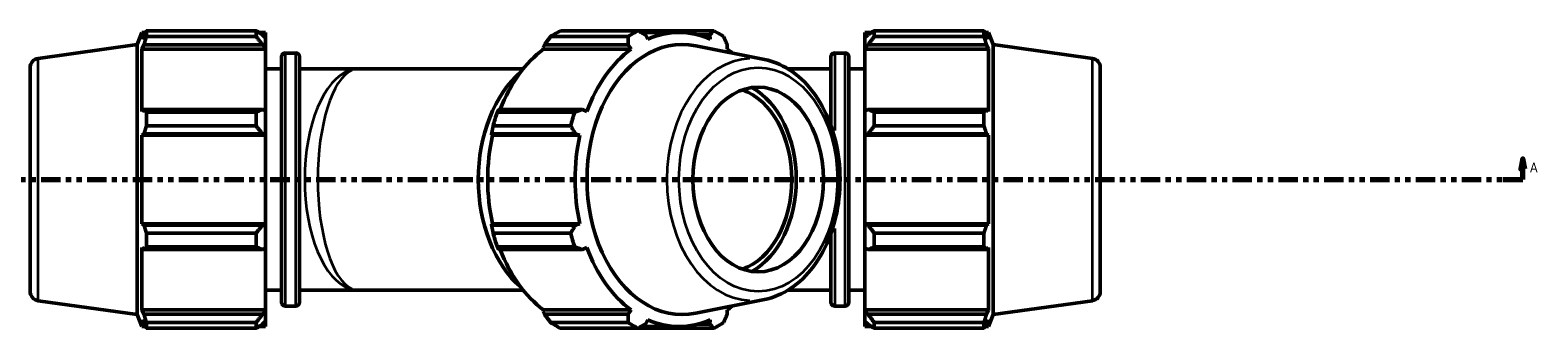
# Model space of a CAD drawing. Header units: inches. Extents: x -0.3 to 71.2, y -24.6 to 45.6.
# Tile 8 of 9: x 15.8 to 44.3, y 29.6 to 35.3. Entities that reach past the tile are written whole.
import ezdxf

# ---------------------------------------------------------------- set-up
doc = ezdxf.new("R2010")
doc.units = ezdxf.units.IN
doc.header["$MEASUREMENT"] = 0
doc.linetypes.add('DOUBLE_DASH_CHAIN', pattern=[1.2403, 0.6614, -0.0827, 0.1654, -0.0827, 0.1654, -0.0827])
for name, color, linetype, lineweight in [('Section Line (ANSI)', 7, 'DOUBLE_DASH_CHAIN', 70), ('Visible (ANSI)', 7, 'Continuous', 50), ('Visible Narrow (ANSI)', 7, 'Continuous', 35)]:
    doc.layers.add(name, color=color, linetype=linetype, lineweight=lineweight)
doc.styles.add('Label Text (ANSI)', font='tahoma.ttf')

# ---------------------------------------------------------------- blocks, each defined once
blk = doc.blocks.new('2dTransSection0')
at = {"layer": 'Section Line (ANSI)', "linetype": 'Continuous'}
for p, q in [((43.988, 32.86), (43.948, 32.663)), ((43.988, 32.663), (43.988, 32.86)), ((44.027, 32.663), (43.988, 32.86)), ((43.948, 32.663), (44.027, 32.663)), ((43.988, 32.466), (43.988, 32.663)), ((43.619, 32.466), (43.988, 32.466))]:
    blk.add_line(p, q, dxfattribs=at)
at = {"layer": 'Section Line (ANSI)', "linetype": 'DOUBLE_DASH_CHAIN', "ltscale": 0.55435}
blk.add_line((13.366, 32.466), (43.988, 32.466), dxfattribs=at)
at = {"layer": 'Section Line (ANSI)', "linetype": 'Continuous', "flags": 128}
blk.add_lwpolyline([(44.027, 32.663), (43.988, 32.86), (43.948, 32.663), (44.027, 32.663)], dxfattribs=at)
at = {"layer": 'Section Line (ANSI)'}
blk.add_solid([(44.027, 32.663), (43.988, 32.86), (43.948, 32.663), (44.027, 32.663)], dxfattribs=at)
at = {"layer": 'Section Line (ANSI)', "insert": (44.124, 32.604), "char_height": 0.18, "attachment_point": 7, "style": 'Label Text (ANSI)'}
blk.add_mtext('A', dxfattribs=at)

msp = doc.modelspace()

# ---------------------------------------------------------------- linework, layer by layer
at = {"layer": 'Visible (ANSI)'}
for p, q in [((17.781, 35.021), (17.872, 35.247)), ((17.872, 35.247), (17.872, 35.118)), ((17.872, 35.247), (17.936, 35.247)), ((17.909, 35.204), (17.872, 35.118)), ((17.957, 35.172), (17.957, 35.28)), ((17.957, 35.28), (20.03, 35.28)), ((20.03, 35.172), (17.957, 35.172)), ((20.03, 35.172), (20.03, 35.28)), ((20.082, 35.247), (20.21, 35.247)), ((20.21, 35.147), (20.15, 35.204)), ((20.21, 35.147), (20.21, 35.247)), ((20.21, 35.147), (20.21, 34.959)), ((27.07, 35.172), (25.604, 35.172)), ((25.788, 35.28), (27.254, 35.28)), ((28.686, 35.28), (27.254, 35.28)), ((27.315, 35.247), (28.03, 35.247)), ((27.439, 35.118), (27.394, 35.204)), ((28.375, 35.204), (28.615, 35.204)), ((28.615, 35.204), (28.621, 35.118)), ((31.544, 35.247), (31.544, 35.147)), ((31.544, 35.247), (31.671, 35.247)), ((31.604, 35.204), (31.544, 35.147)), ((31.544, 34.959), (31.544, 35.147)), ((31.723, 35.28), (31.723, 35.172)), ((31.723, 35.28), (33.797, 35.28)), ((33.797, 35.172), (31.723, 35.172)), ((33.797, 35.172), (33.797, 35.28)), ((33.818, 35.247), (33.881, 35.247)), ((33.881, 35.118), (33.845, 35.204)), ((33.881, 35.118), (33.881, 35.247)), ((33.973, 35.021), (33.881, 35.247)), ((15.907, 34.757), (17.781, 35.021)), ((17.781, 29.912), (17.781, 35.021)), ((17.872, 34.933), (17.909, 35.012)), ((20.21, 34.933), (17.872, 34.933)), ((17.872, 34.933), (17.872, 33.75)), ((17.909, 35.012), (20.15, 35.012)), ((20.15, 35.012), (20.21, 34.959)), ((20.21, 34.959), (20.21, 34.933)), ((20.21, 33.764), (20.21, 34.933)), ((20.583, 34.858), (20.781, 34.858)), ((25.46, 34.959), (25.482, 35.012)), ((25.469, 34.933), (25.46, 34.959)), ((25.469, 34.933), (27.122, 34.933)), ((25.482, 35.012), (27.067, 35.012)), ((27.067, 35.012), (27.122, 34.933)), ((29.647, 34.735), (28.348, 34.995)), ((28.938, 34.933), (28.942, 35.012)), ((30.973, 34.858), (31.171, 34.858)), ((31.544, 34.959), (31.604, 35.012)), ((31.544, 34.933), (31.544, 34.959)), ((31.544, 34.933), (31.544, 33.764)), ((31.544, 34.933), (33.881, 34.933)), ((31.604, 35.012), (33.845, 35.012)), ((33.845, 35.012), (33.881, 34.933)), ((33.881, 33.75), (33.881, 34.933)), ((33.973, 29.912), (33.973, 35.021)), ((35.847, 34.757), (33.973, 35.021)), ((15.757, 34.584), (15.757, 30.348)), ((20.21, 34.559), (20.513, 34.559)), ((20.513, 30.144), (20.513, 34.789)), ((20.851, 34.789), (20.851, 30.144)), ((20.851, 34.559), (21.961, 34.559)), ((21.961, 34.559), (25.083, 34.559)), ((30.088, 34.559), (30.903, 34.559)), ((30.903, 33.481), (30.903, 34.789)), ((31.24, 34.789), (31.24, 30.144)), ((31.24, 34.559), (31.544, 34.559)), ((35.997, 34.584), (35.997, 30.348)), ((17.909, 33.792), (17.872, 33.75)), ((20.15, 33.792), (17.909, 33.792)), ((17.957, 33.479), (17.957, 33.74)), ((17.957, 33.74), (20.03, 33.74)), ((20.03, 33.479), (20.03, 33.74)), ((20.21, 33.764), (20.15, 33.792)), ((20.21, 33.764), (20.21, 33.312)), ((24.591, 33.74), (26.057, 33.74)), ((26.204, 33.792), (24.619, 33.792)), ((26.286, 33.75), (26.204, 33.792)), ((31.604, 33.792), (31.544, 33.764)), ((31.544, 33.312), (31.544, 33.764)), ((33.845, 33.792), (31.604, 33.792)), ((31.723, 33.74), (31.723, 33.479)), ((31.723, 33.74), (33.797, 33.74)), ((33.797, 33.479), (33.797, 33.74)), ((33.881, 33.75), (33.845, 33.792)), ((20.03, 33.479), (17.957, 33.479)), ((25.981, 33.479), (24.515, 33.479)), ((33.797, 33.479), (31.723, 33.479)), ((17.872, 33.303), (17.909, 33.329)), ((20.21, 33.303), (17.872, 33.303)), ((17.872, 33.303), (17.872, 31.63)), ((17.909, 33.329), (20.15, 33.329)), ((20.15, 33.329), (20.21, 33.312)), ((20.21, 33.312), (20.21, 33.303)), ((20.21, 31.63), (20.21, 33.303)), ((24.482, 33.312), (24.484, 33.329)), ((24.502, 33.303), (24.482, 33.312)), ((24.484, 33.329), (26.069, 33.329)), ((24.502, 33.303), (26.155, 33.303)), ((26.069, 33.329), (26.155, 33.303)), ((31.544, 33.312), (31.604, 33.329)), ((31.544, 33.303), (31.544, 33.312)), ((31.544, 33.303), (31.544, 31.63)), ((31.544, 33.303), (33.881, 33.303)), ((31.604, 33.329), (33.845, 33.329)), ((33.845, 33.329), (33.881, 33.303)), ((33.881, 31.63), (33.881, 33.303)), ((17.909, 31.603), (17.872, 31.63)), ((20.21, 31.63), (17.872, 31.63)), ((20.15, 31.603), (17.909, 31.603)), ((17.957, 31.454), (20.03, 31.454)), ((17.957, 31.193), (17.957, 31.454)), ((20.03, 31.193), (20.03, 31.454)), ((20.21, 31.621), (20.15, 31.603)), ((20.21, 31.63), (20.21, 31.621)), ((20.21, 31.621), (20.21, 31.169)), ((24.482, 31.621), (24.502, 31.63)), ((24.484, 31.603), (24.482, 31.621)), ((26.069, 31.603), (24.484, 31.603)), ((24.502, 31.63), (26.155, 31.63)), ((24.515, 31.454), (25.981, 31.454)), ((26.155, 31.63), (26.069, 31.603)), ((30.903, 30.144), (30.903, 31.451)), ((31.544, 31.621), (31.544, 31.63)), ((31.544, 31.63), (33.881, 31.63)), ((31.544, 31.169), (31.544, 31.621)), ((31.604, 31.603), (31.544, 31.621)), ((33.845, 31.603), (31.604, 31.603)), ((31.723, 31.454), (31.723, 31.193)), ((31.723, 31.454), (33.797, 31.454)), ((33.797, 31.193), (33.797, 31.454)), ((33.881, 31.63), (33.845, 31.603)), ((17.872, 31.182), (17.872, 30)), ((17.872, 31.182), (17.909, 31.141)), ((17.909, 31.141), (20.15, 31.141)), ((20.03, 31.193), (17.957, 31.193)), ((20.15, 31.141), (20.21, 31.169)), ((20.21, 30), (20.21, 31.169)), ((26.057, 31.193), (24.591, 31.193)), ((24.619, 31.141), (26.204, 31.141)), ((26.204, 31.141), (26.286, 31.182)), ((31.544, 31.169), (31.544, 30)), ((31.544, 31.169), (31.604, 31.141)), ((31.604, 31.141), (33.845, 31.141)), ((33.797, 31.193), (31.723, 31.193)), ((33.845, 31.141), (33.881, 31.182)), ((33.881, 30), (33.881, 31.182)), ((20.21, 30.373), (20.513, 30.373)), ((20.851, 30.373), (21.961, 30.373)), ((21.961, 30.373), (25.083, 30.373)), ((30.088, 30.373), (30.903, 30.373)), ((31.24, 30.373), (31.544, 30.373)), ((15.907, 30.175), (17.781, 29.912)), ((17.909, 29.92), (17.872, 30)), ((20.21, 30), (17.872, 30)), ((20.21, 29.973), (20.15, 29.92)), ((20.21, 30), (20.21, 29.973)), ((20.21, 29.973), (20.21, 29.786)), ((20.583, 30.074), (20.781, 30.074)), ((25.46, 29.973), (25.469, 30)), ((25.482, 29.92), (25.46, 29.973)), ((25.469, 30), (27.122, 30)), ((27.122, 30), (27.067, 29.92)), ((29.647, 30.198), (28.348, 29.937)), ((28.942, 29.92), (28.938, 30)), ((30.973, 30.074), (31.171, 30.074)), ((31.544, 29.973), (31.544, 30)), ((31.544, 30), (33.881, 30)), ((31.544, 29.786), (31.544, 29.973)), ((31.604, 29.92), (31.544, 29.973)), ((33.881, 30), (33.845, 29.92)), ((35.847, 30.175), (33.973, 29.912)), ((17.781, 29.912), (17.872, 29.686)), ((17.872, 29.814), (17.909, 29.729)), ((17.872, 29.814), (17.872, 29.686)), ((17.872, 29.686), (17.936, 29.686)), ((20.15, 29.92), (17.909, 29.92)), ((17.957, 29.653), (17.957, 29.761)), ((17.957, 29.761), (20.03, 29.761)), ((20.03, 29.653), (20.03, 29.761)), ((20.082, 29.686), (20.21, 29.686)), ((20.15, 29.729), (20.21, 29.786)), ((20.21, 29.686), (20.21, 29.786)), ((27.067, 29.92), (25.482, 29.92)), ((25.604, 29.761), (27.07, 29.761)), ((27.315, 29.686), (28.03, 29.686)), ((27.394, 29.729), (27.439, 29.814)), ((28.615, 29.729), (28.375, 29.729)), ((28.621, 29.814), (28.615, 29.729)), ((31.544, 29.786), (31.544, 29.686)), ((31.544, 29.786), (31.604, 29.729)), ((31.544, 29.686), (31.671, 29.686)), ((33.845, 29.92), (31.604, 29.92)), ((31.723, 29.761), (31.723, 29.653)), ((31.723, 29.761), (33.797, 29.761)), ((33.797, 29.653), (33.797, 29.761)), ((33.818, 29.686), (33.881, 29.686)), ((33.845, 29.729), (33.881, 29.814)), ((33.973, 29.912), (33.881, 29.686)), ((33.881, 29.686), (33.881, 29.814)), ((20.03, 29.653), (17.957, 29.653)), ((27.254, 29.653), (25.788, 29.653)), ((27.254, 29.653), (28.686, 29.653)), ((33.797, 29.653), (31.723, 29.653))]:
    msp.add_line(p, q, dxfattribs=at)
for centre, radius, start, end in [((20.583, 34.789), 0.0698, 90, 180), ((20.781, 34.789), 0.0698, 0, 90), ((30.973, 34.789), 0.0698, 90, 180), ((31.171, 34.789), 0.0698, 0, 90), ((15.931, 34.584), 0.175, 98, 180), ((35.822, 34.584), 0.175, 0, 82), ((15.931, 30.348), 0.175, 180, 262), ((35.822, 30.348), 0.175, 278, 0), ((20.583, 30.144), 0.0698, 180, 270), ((20.781, 30.144), 0.0698, 270, 0), ((30.973, 30.144), 0.0698, 180, 270), ((31.171, 30.144), 0.0698, 270, 0)]:
    msp.add_arc(centre, radius, start, end, dxfattribs=at)
for centre, major_axis, start_param, end_param in [((26.504, 32.466), (0, 2.99), 0.345435, 0.439963), ((28.095, 32.466), (0, 2.554), 6.142178, 9.565786), ((27.97, 32.466), (0, 2.99), 0.345435, 0.439963), ((28.03, 32.466), (0, 2.781), 5.977753, 6.588618), ((27.97, 32.466), (0, 2.99), 5.843222, 5.93775), ((26.377, 32.466), (0, 2.781), 0.479966, 1.073963), ((28.03, 32.466), (0, -2.781), 3.621558, 4.232423), ((28.03, 32.466), (0, 2.781), 5.747751, 5.80322), ((25.924, 32.466), (0, -2.392), 3.690505, 5.734273), ((28.929, 32.466), (0, -1.746), 0.243907, 2.897686), ((28.929, 32.466), (0, -1.865), 0.370648, 2.770945), ((26.504, 32.466), (0, 2.99), 1.130833, 1.225361), ((27.97, 32.466), (0, -2.99), 4.272426, 4.366954), ((26.377, 32.466), (0, 2.781), 1.265364, 1.876229), ((28.03, 32.466), (0, -2.781), 4.406956, 5.017822), ((26.504, 32.466), (0, 2.99), 1.916232, 2.010759), ((27.97, 32.466), (0, -2.99), 5.057824, 5.152352), ((26.377, 32.466), (0, 2.781), 2.067629, 2.661627), ((28.03, 32.466), (0, -2.781), 5.192355, 5.80322), ((28.03, 32.466), (0, 2.781), 3.621558, 3.677027), ((26.504, 32.466), (0, -2.99), 5.843222, 5.93775), ((27.97, 32.466), (0, -2.99), 5.843222, 5.93775), ((28.03, 32.466), (0, -2.781), 5.977753, 6.588618), ((27.97, 32.466), (0, -2.99), 0.345435, 0.439963)]:
    msp.add_ellipse(centre, major_axis=major_axis, ratio=0.707107, start_param=start_param, end_param=end_param, dxfattribs=at)
msp.add_ellipse((29.526, 32.466), major_axis=(0, 1.746), ratio=0.707107, dxfattribs=at)
for points, weights in [([(17.909, 35.204), (17.932, 35.241), (17.957, 35.28)], [1.00256473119, 1.00169048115, 1]), ([(17.957, 35.172), (17.932, 35.09), (17.909, 35.012)], [1, 1.00169048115, 1.00256473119]), ([(20.15, 35.204), (20.092, 35.241), (20.03, 35.28)], [1.00525905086, 1.01002214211, 1.01397938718]), ([(20.03, 35.172), (20.092, 35.09), (20.15, 35.012)], [1.01397938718, 1.01002214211, 1.00525905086]), ([(25.604, 35.172), (25.541, 35.09), (25.482, 35.012)], [1.00560820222, 1.00642815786, 1.00642653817]), ([(27.067, 35.012), (27.069, 35.09), (27.07, 35.172)], [2.44916063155, 2.42091427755, 2.39104022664]), ([(27.254, 35.28), (27.326, 35.241), (27.394, 35.204)], [2.39104022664, 2.42091427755, 2.44916063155]), ([(28.615, 35.204), (28.65, 35.241), (28.686, 35.28)], [2.44916063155, 2.42091427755, 2.39104022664]), ([(28.871, 35.172), (28.907, 35.09), (28.942, 35.012)], [2.39104022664, 2.42091427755, 2.44916063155]), ([(31.723, 35.28), (31.661, 35.241), (31.604, 35.204)], [1.01397938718, 1.01002214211, 1.00525905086]), ([(31.604, 35.012), (31.661, 35.09), (31.723, 35.172)], [1.00525905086, 1.01002214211, 1.01397938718]), ([(33.797, 35.28), (33.822, 35.241), (33.845, 35.204)], [1, 1.00169048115, 1.00256473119]), ([(33.845, 35.012), (33.822, 35.09), (33.797, 35.172)], [1.00256473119, 1.00169048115, 1]), ([(17.909, 33.792), (17.932, 33.766), (17.957, 33.74)], [1.00256473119, 1.00169048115, 1]), ([(20.15, 33.792), (20.092, 33.766), (20.03, 33.74)], [1.00525905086, 1.01002214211, 1.01397938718]), ([(24.619, 33.792), (24.605, 33.766), (24.591, 33.74)], [1.00205930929, 1.00220665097, 1.00153576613]), ([(26.057, 33.74), (26.132, 33.766), (26.204, 33.792)], [2.40042970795, 2.43042107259, 2.45877834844]), ([(31.723, 33.74), (31.661, 33.766), (31.604, 33.792)], [1.01397938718, 1.01002214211, 1.00525905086]), ([(33.797, 33.74), (33.822, 33.766), (33.845, 33.792)], [1, 1.00169048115, 1.00256473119]), ([(17.957, 33.479), (17.932, 33.403), (17.909, 33.329)], [1, 1.00169048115, 1.00256473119]), ([(20.03, 33.479), (20.092, 33.403), (20.15, 33.329)], [1.01397938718, 1.01002214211, 1.00525905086]), ([(24.515, 33.479), (24.498, 33.403), (24.484, 33.329)], [1.00143450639, 1.00212628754, 1.00199991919]), ([(26.069, 33.329), (26.026, 33.403), (25.981, 33.479)], [2.45877834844, 2.43042107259, 2.40042970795]), ([(31.604, 33.329), (31.661, 33.403), (31.723, 33.479)], [1.00525905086, 1.01002214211, 1.01397938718]), ([(33.845, 33.329), (33.822, 33.403), (33.797, 33.479)], [1.00256473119, 1.00169048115, 1]), ([(17.909, 31.603), (17.932, 31.53), (17.957, 31.454)], [1.00256473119, 1.00169048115, 1]), ([(20.15, 31.603), (20.092, 31.53), (20.03, 31.454)], [1.00525905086, 1.01002214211, 1.01397938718]), ([(24.484, 31.603), (24.498, 31.53), (24.515, 31.454)], [1.00199991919, 1.00212628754, 1.00143450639]), ([(25.981, 31.454), (26.026, 31.53), (26.069, 31.603)], [2.40042970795, 2.43042107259, 2.45877834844]), ([(31.723, 31.454), (31.661, 31.53), (31.604, 31.603)], [1.01397938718, 1.01002214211, 1.00525905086]), ([(33.797, 31.454), (33.822, 31.53), (33.845, 31.603)], [1, 1.00169048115, 1.00256473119]), ([(17.957, 31.193), (17.932, 31.166), (17.909, 31.141)], [1, 1.00169048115, 1.00256473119]), ([(20.03, 31.193), (20.092, 31.166), (20.15, 31.141)], [1.01397938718, 1.01002214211, 1.00525905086]), ([(24.591, 31.193), (24.605, 31.166), (24.619, 31.141)], [1.00153576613, 1.00220665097, 1.00205930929]), ([(26.204, 31.141), (26.132, 31.166), (26.057, 31.193)], [2.45877834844, 2.43042107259, 2.40042970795]), ([(31.604, 31.141), (31.661, 31.166), (31.723, 31.193)], [1.00525905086, 1.01002214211, 1.01397938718]), ([(33.845, 31.141), (33.822, 31.166), (33.797, 31.193)], [1.00256473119, 1.00169048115, 1]), ([(17.909, 29.92), (17.932, 29.842), (17.957, 29.761)], [1.00256473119, 1.00169048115, 1]), ([(17.957, 29.653), (17.932, 29.692), (17.909, 29.729)], [1, 1.00169048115, 1.00256473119]), ([(20.15, 29.92), (20.092, 29.842), (20.03, 29.761)], [1.00525905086, 1.01002214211, 1.01397938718]), ([(20.03, 29.653), (20.092, 29.692), (20.15, 29.729)], [1.01397938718, 1.01002214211, 1.00525905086]), ([(25.482, 29.92), (25.541, 29.842), (25.604, 29.761)], [1.00574632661, 1.0056263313, 1.0046855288]), ([(27.07, 29.761), (27.069, 29.842), (27.067, 29.92)], [2.40042970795, 2.43042107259, 2.45877834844]), ([(27.394, 29.729), (27.326, 29.692), (27.254, 29.653)], [2.45877834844, 2.43042107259, 2.40042970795]), ([(28.686, 29.653), (28.65, 29.692), (28.615, 29.729)], [2.38165074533, 2.41140748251, 2.43954291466]), ([(28.942, 29.92), (28.907, 29.842), (28.871, 29.761)], [2.43954291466, 2.41140748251, 2.38165074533]), ([(31.723, 29.761), (31.661, 29.842), (31.604, 29.92)], [1.01397938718, 1.01002214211, 1.00525905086]), ([(31.604, 29.729), (31.661, 29.692), (31.723, 29.653)], [1.00525905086, 1.01002214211, 1.01397938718]), ([(33.797, 29.761), (33.822, 29.842), (33.845, 29.92)], [1, 1.00169048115, 1.00256473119]), ([(33.845, 29.729), (33.822, 29.692), (33.797, 29.653)], [1.00256473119, 1.00169048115, 1])]:
    msp.add_rational_spline(points, weights, degree=2, dxfattribs=at)
msp.add_open_spline([(29.647, 30.198), (29.82, 30.233), (29.986, 30.304), (30.3, 30.513), (30.445, 30.654), (30.699, 30.993), (30.806, 31.193), (30.97, 31.629), (31.027, 31.866), (31.082, 32.352), (31.081, 32.601), (31.023, 33.086), (30.965, 33.322), (30.797, 33.759), (30.687, 33.959), (30.425, 34.301), (30.272, 34.444), (29.961, 34.639), (29.806, 34.703), (29.647, 34.735)], degree=3, knots=[0.141008, 0.141008, 0.141008, 0.141008, 0.44152, 0.44152, 0.756103, 0.756103, 1.081828, 1.081828, 1.410669, 1.410669, 1.739636, 1.739636, 2.068607, 2.068607, 2.397425, 2.397425, 2.722903, 2.722903, 3.000585, 3.000585, 3.000585, 3.000585], dxfattribs=at)
at = {"layer": 'Visible Narrow (ANSI)'}
for p, q in [((20.583, 34.829), (20.583, 30.104)), ((20.781, 30.104), (20.781, 34.829)), ((30.973, 34.854), (30.973, 33.394)), ((31.171, 30.104), (31.171, 34.829)), ((15.907, 30.204), (15.907, 34.729)), ((35.847, 30.204), (35.847, 34.729)), ((30.973, 31.538), (30.973, 30.079))]:
    msp.add_line(p, q, dxfattribs=at)
for centre, major_axis, ratio, start_param, end_param in [((21.961, 32.466), (0, -2.093), 0.483324, 3.298672, 6.126106), ((21.961, 32.466), (0, 2.093), 0.365345, 0.15708, 2.984513), ((29.42, 32.466), (0, 2.291), 0.707107, 0.030173, 3.11142)]:
    msp.add_ellipse(centre, major_axis=major_axis, ratio=ratio, start_param=start_param, end_param=end_param, dxfattribs=at)
msp.add_ellipse((29.526, 32.466), major_axis=(0, -2.118), ratio=0.707107, dxfattribs=at)

# ---------------------------------------------------------------- block references
at = {"layer": 'Section Line (ANSI)'}
msp.add_blockref('2dTransSection0', (0, 0), dxfattribs=at)

doc.saveas('drawing.dxf')
